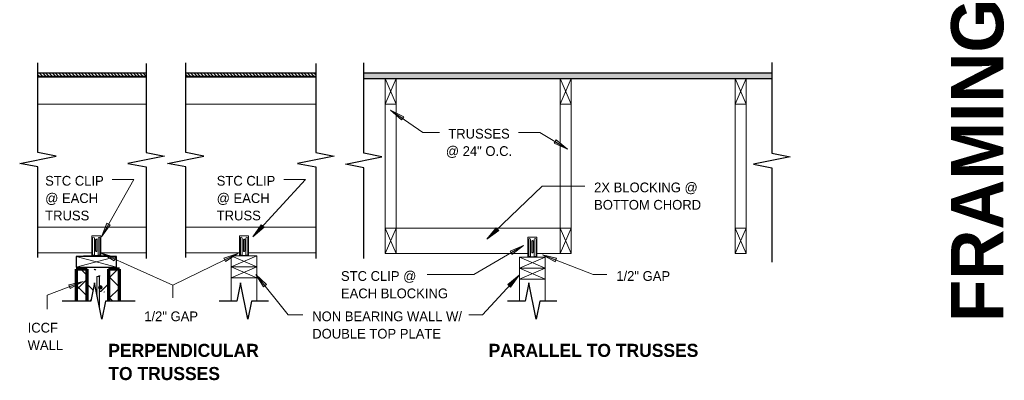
# Model space of a CAD drawing. Header units: inches. Extents: x 263 to 1352, y -57 to 386.
# Tile 21 of 23: x 1088 to 1223, y 71 to 120. Entities that reach past the tile are written whole.
import ezdxf

# ---------------------------------------------------------------- set-up
doc = ezdxf.new("R2010")
doc.units = ezdxf.units.IN
doc.header["$MEASUREMENT"] = 0
for name, color, linetype, lineweight in [('A-ANNO-TEXT', 2, 'Continuous', 9), ('A-DETL', 5, 'Continuous', 9), ('A-DETL-GENF', 3, 'Continuous', 9), ('A-DETL-HLIN', 3, 'Continuous', 70), ('A-DETL-LLIN', 3, 'Continuous', 9), ('A-DETL-MLIN', 3, 'Continuous', 30)]:
    doc.layers.add(name, color=color, linetype=linetype, lineweight=lineweight)
pattern_1 = [(45, (1012.96, 0), (-1.414214, 1.414214), []), (135, (1012.96, 0), (-1.414214, -1.414214), [])]

# ---------------------------------------------------------------- blocks, each defined once
blk = doc.blocks.new('Dimension Lumbe_L TO TRUSS0')
at = {"layer": 'A-DETL-GENF'}
for p, q in [((1.5, 0), (0, -3.5)), ((0, 0), (1.5, -3.5)), ((0, -3.5), (0, 0)), ((1.5, 0), (1.5, -3.5)), ((1.5, -3.5), (0, -3.5))]:
    blk.add_line(p, q, dxfattribs=at)
blk = doc.blocks.new('Dimension Lumbe_L TO TRUSS1')
at = {"layer": 'A-DETL-GENF'}
for p, q in [((1.5, 0), (0, -3.5)), ((0, 0), (1.5, -3.5)), ((0, -3.5), (0, 0)), ((0, 0), (1.5, 0)), ((1.5, 0), (1.5, -3.5)), ((1.5, -3.5), (0, -3.5))]:
    blk.add_line(p, q, dxfattribs=at)
blk = doc.blocks.new('Dimension Lumbe_L TO TRUSS2')
at = {"layer": 'A-DETL-GENF'}
for p, q in [((1.5, 0), (0, -3.5)), ((0, 0), (1.5, -3.5)), ((0, -3.5), (0, 0)), ((0, 0), (1.5, 0)), ((1.5, 0), (1.5, -3.5)), ((1.5, -3.5), (0, -3.5))]:
    blk.add_line(p, q, dxfattribs=at)
blk = doc.blocks.new('Plywood-Section_L TO TRUSS0')
at = {"layer": 'A-DETL-GENF'}
h = blk.add_hatch(dxfattribs=at)
h.set_pattern_fill('FP7_19', color=256, style=0, pattern_type=2)
h.set_pattern_definition([(0, (1008.389, -7.021), (0, 0.444), []), (315, (1008.389, -7.021), (0.44406306, 3e-17), [0.628, -0.628]), (45, (1008.389, -7.021), (0.44406306, -3e-17), [0.628, -0.628])])
h.paths.add_polyline_path([(4.71, 0.5), (4.71, 0), (19.55, 0), (19.55, 0.5)], flags=0)
at = {"layer": 'A-DETL-GENF', "lineweight": 30}
for p, q in [((19.55, 0.5), (4.71, 0.5)), ((4.71, 0), (19.55, 0))]:
    blk.add_line(p, q, dxfattribs=at)
blk = doc.blocks.new('Plywood-Section_L TO TRUSS1')
at = {"layer": 'A-DETL-GENF'}
h = blk.add_hatch(dxfattribs=at)
h.set_pattern_fill('FP7_20', color=256, style=0, pattern_type=2)
h.set_pattern_definition([(0, (1005.308, -7.006), (0, 0.444), []), (315, (1005.308, -7.006), (0.44406306, 3e-17), [0.628, -0.628]), (45, (1005.308, -7.006), (0.44406306, -3e-17), [0.628, -0.628])])
h.paths.add_polyline_path([(56, 0), (56, 0.75), (0.0625, 0.75), (0.0625, 0)], flags=0)
at = {"layer": 'A-DETL-GENF', "lineweight": 30}
for p, q in [((56, 0.75), (0.0625, 0.75)), ((0.0625, 0), (56, 0))]:
    blk.add_line(p, q, dxfattribs=at)
blk = doc.blocks.new('Break Line1 - B_L TO TRUSS0')
at = {"layer": 'A-DETL-GENF', "lineweight": 30}
for p, q in [((-1, 0), (-0.5, 2.5)), ((-0.5, 2.5), (0.5, -2.5)), ((-13.44, 0), (-1, 0)), ((0.5, -2.5), (1, 0)), ((1, 0), (13.91, 0))]:
    blk.add_line(p, q, dxfattribs=at)
blk = doc.blocks.new('Break Line1 - B_L TO TRUSS1')
at = {"layer": 'A-DETL-GENF', "lineweight": 30}
for p, q in [((-1, 0), (-0.5, 2.5)), ((-0.5, 2.5), (0.5, -2.5)), ((-13.44, 0), (-1, 0)), ((0.5, -2.5), (1, 0)), ((1, 0), (13.38, 0))]:
    blk.add_line(p, q, dxfattribs=at)
blk = doc.blocks.new('Dimension Lumbe_L TO TRUSS3')
at = {"layer": 'A-DETL-GENF'}
for p, q in [((1.44, 0), (1.5, 0)), ((1.5, 0), (1.44, -0.15)), ((1.5, 0), (1.5, -3.5)), ((1.44, -3.35), (1.5, -3.5)), ((1.5, -3.5), (1.44, -3.5))]:
    blk.add_line(p, q, dxfattribs=at)
blk = doc.blocks.new('Break Line1 - B_L TO TRUSS2')
at = {"layer": 'A-DETL-GENF', "lineweight": 30}
for p, q in [((-1, 0), (-0.5, 2.5)), ((-0.5, 2.5), (0.5, -2.5)), ((-3.37, 0), (-1, 0)), ((0.5, -2.5), (1, 0)), ((1, 0), (3.42, 0))]:
    blk.add_line(p, q, dxfattribs=at)
blk = doc.blocks.new('Break Line1 - B_L TO TRUSS3')
at = {"layer": 'A-DETL-GENF', "lineweight": 30}
for p, q in [((-1, 0), (-0.5, 2.5)), ((-0.5, 2.5), (0.5, -2.5)), ((-13.39, 0), (-1, 0)), ((0.5, -2.5), (1, 0)), ((1, 0), (13.26, 0))]:
    blk.add_line(p, q, dxfattribs=at)
blk = doc.blocks.new('Reinf Bar Eleva_L TO TRUSS0')
at = {"layer": 'A-DETL-GENF'}
h = blk.add_hatch(color=256, dxfattribs=at)
edge = h.paths.add_edge_path(flags=0)
edge.add_line((0, 0), (0, -0.38))
edge.add_line((0, -0.38), (2.45, -0.38))
edge.add_line((2.45, -0.38), (4.32, 0))
edge.add_line((4.32, 0), (1.71, 0))
edge.add_spline(control_points=[(1.71, 0), (1.69, -0.02), (1.66, -0.07), (1.58, -0.11), (1.53, -0.12), (1.5, -0.13)], knot_values=[0, 0, 0, 0, 0.083536, 0.167333, 0.252929, 0.252929, 0.252929, 0.252929], degree=3, periodic=0)
edge.add_spline(control_points=[(1.5, -0.13), (1.47, -0.12), (1.41, -0.11), (1.34, -0.07), (1.3, -0.02), (1.29, 0)], knot_values=[0, 0, 0, 0, 0.085596, 0.169393, 0.252929, 0.252929, 0.252929, 0.252929], degree=3, periodic=0)
edge.add_line((1.29, 0), (0, 0))
for p, q in [((1.29, 0), (0, 0)), ((0, 0), (0, -0.38)), ((0, -0.38), (2.45, -0.38)), ((4.32, 0), (1.71, 0))]:
    blk.add_line(p, q, dxfattribs=at)
blk = doc.blocks.new('Reinf Bar Secti_L TO TRUSS0')
at = {"layer": 'A-DETL-GENF'}
h = blk.add_hatch(color=256, dxfattribs=at)
edge = h.paths.add_edge_path(flags=0)
edge.add_arc((0, 0), 0.25, 180, 360)
edge.add_arc((0, 0), 0.25, 360, 540)
for start, end in [(360, 180), (180, 360)]:
    blk.add_arc((0, 0), 0.25, start, end, dxfattribs=at)
blk = doc.blocks.new('Dimension Lumbe_L TO TRUSS4')
at = {"layer": 'A-DETL-GENF'}
for p, q in [((1.5, 0), (0, 5.5)), ((0, 0), (1.5, 5.5)), ((1.5, 5.5), (0, 5.5)), ((0, 5.5), (0, 0)), ((1.5, 0), (1.5, 5.5)), ((0, 0), (1.5, 0))]:
    blk.add_line(p, q, dxfattribs=at)
blk = doc.blocks.new('Break Line1 - B_L TO TRUSS4')
at = {"layer": 'A-DETL-GENF', "lineweight": 30}
for p, q in [((-1, 0), (-0.5, 2.5)), ((-0.5, 2.5), (0.5, -2.5)), ((-5.06, 0), (-1, 0)), ((0.5, -2.5), (1, 0)), ((1, 0), (4.94, 0))]:
    blk.add_line(p, q, dxfattribs=at)
blk = doc.blocks.new('Plywood-Section_L TO TRUSS2')
at = {"layer": 'A-DETL-GENF'}
h = blk.add_hatch(dxfattribs=at)
h.set_pattern_fill('FP7_23', color=256, style=0, pattern_type=2)
h.set_pattern_definition([(0, (1006.936, -7.021), (0, 0.444), []), (315, (1006.936, -7.021), (0.44406306, 3e-17), [0.628, -0.628]), (45, (1006.936, -7.021), (0.44406306, -3e-17), [0.628, -0.628])])
h.paths.add_polyline_path([(19.55, 0), (19.55, 0.5), (1.71, 0.5), (1.71, 0)], flags=0)
at = {"layer": 'A-DETL-GENF', "lineweight": 30}
for p, q in [((19.55, 0.5), (1.71, 0.5)), ((1.71, 0), (19.55, 0))]:
    blk.add_line(p, q, dxfattribs=at)
blk = doc.blocks.new('Break Line1 - B_L TO TRUSS5')
at = {"layer": 'A-DETL-GENF', "lineweight": 30}
for p, q in [((-1, 0), (-0.5, 2.5)), ((-0.5, 2.5), (0.5, -2.5)), ((-13.19, 0), (-1, 0)), ((0.5, -2.5), (1, 0)), ((1, 0), (13.56, 0))]:
    blk.add_line(p, q, dxfattribs=at)
blk = doc.blocks.new('Break Line1 - B_L TO TRUSS6')
at = {"layer": 'A-DETL-GENF', "lineweight": 30}
for p, q in [((-1, 0), (-0.5, 2.5)), ((-0.5, 2.5), (0.5, -2.5)), ((-13.39, 0), (-1, 0)), ((0.5, -2.5), (1, 0)), ((1, 0), (13.26, 0))]:
    blk.add_line(p, q, dxfattribs=at)
blk = doc.blocks.new('Break Line1 - B_L TO TRUSS7')
at = {"layer": 'A-DETL-GENF', "lineweight": 30}
for p, q in [((-1, 0), (-0.5, 2.5)), ((-0.5, 2.5), (0.5, -2.5)), ((-13.19, 0), (-1, 0)), ((0.5, -2.5), (1, 0)), ((1, 0), (13.56, 0))]:
    blk.add_line(p, q, dxfattribs=at)

msp = doc.modelspace()

# ---------------------------------------------------------------- hatches: boundary and pattern name
at = {"layer": 'A-ANNO-TEXT'}
for points in [[(1140.64185671, 106.41743151), (1140.94104795, 106.85079358), (1139.14559645, 107.77040406)], [(1161.8284284, 103.68616486), (1161.55777263, 103.23443095), (1163.40873039, 102.43238053)], [(1100.72740398, 92.02206868), (1100.26925557, 92.28171866), (1099.51221106, 90.41190232)], [(1121.8097134, 91.70595256), (1121.42205869, 92.06238194), (1120.26221106, 90.41190232)], [(1153.96361278, 91.26070052), (1153.59799237, 91.63969894), (1152.34141319, 90.06161836)], [(1155.5141967, 88.43566), (1155.78160838, 87.98199814), (1157.37085449, 89.22442573)], [(1101.24680735, 87.09251093), (1101.46208392, 87.57310855), (1099.52919493, 88.15040369)], [(1116.29735884, 87.47583919), (1116.52696494, 87.00192029), (1118.21204759, 88.11089548)], [(1161.71376624, 86.96865371), (1161.90528736, 87.45920212), (1159.94648424, 87.94130157)], [(1121.71926001, 83.52391496), (1122.13125067, 83.85191158), (1120.6795645, 85.25260312)], [(1155.19790667, 83.85920136), (1155.58565353, 83.50287222), (1156.74507438, 85.15365167)], [(1095.04149258, 83.81415586), (1095.22985155, 83.32238459), (1097.00335888, 84.28363445)]]:
    msp.add_hatch(color=7, dxfattribs=at).paths.add_polyline_path(points, flags=0)
at = {"layer": 'A-DETL-GENF'}
h = msp.add_hatch(dxfattribs=at)
h.set_pattern_fill('FP7_22', style=0, pattern_type=2)
h.set_pattern_definition(pattern_1)
h.paths.add_polyline_path([(1097.55913595, 85.96837835), (1096.05913595, 85.96837835), (1096.05913595, 81.59337835), (1097.55913595, 81.59337835)], flags=0)
h = msp.add_hatch(dxfattribs=at)
h.set_pattern_fill('FP7_21', style=0, pattern_type=2)
h.set_pattern_definition([(50, (1012.96, 0), (4.5907, -0.40187), [0.48, -5.28]), (355, (1012.96, 0), (-0.88784, 4.8137), [0.384, -4.224]), (100.451, (1013.342, -0.033), (3.70197, 4.41272), [0.408, -4.487]), (46.184, (1012.96, 1.28), (6.83066, -1.05904), [0.72, -7.92]), (96.636, (1013.529, 1.192), (5.98166, 6.234), [0.612, -6.731]), (351.184, (1012.96, 1.28), (5.9821, 6.23382), [0.576, -6.336]), (21, (1013.6, 0.96), (3.82029, -2.5771), [0.48, -5.28]), (326, (1013.6, 0.96), (1.5572, 4.64059), [0.384, -4.224]), (71.451, (1013.918, 0.745), (5.37715, 2.0647), [0.408, -4.487]), (37.5, (1012.96, 0), (0.077972, 2.130786), [0.211, -3.962, 0.211, -4.077, -4.24]), (37.5, (1012.96, 0), (0.077972, 2.130786), [-8.461, 0.211, -4.029]), (7.5, (1012.96, 0), (1.683907, 2.52439), [0.211, -2.234, 0.211, -3.866, -1.616]), (7.5, (1012.96, 0), (1.683907, 2.52439), [-6.522, 0.211, -1.405]), (327.5, (1011.533, 0), (3.416527, -0.144297), [0.211, -1.389, 0.211, -4.781, -6.624]), (327.5, (1011.533, 0), (3.416527, -0.144297), [-6.592, 0.211, -6.413]), (317.5, (1010.893, 0), (3.73246, 0.640715), [0.211, -1.869, 0.211, -3.104, -4.704]), (317.5, (1010.893, 0), (3.73246, 0.640715), [-5.395, 0.211, -4.493])])
edge = h.paths.add_edge_path(flags=0)
edge.add_line((1099.99832004, 85.96837835), (1097.99832004, 85.96837835))
edge.add_line((1097.99832004, 85.96837835), (1097.99832004, 81.59337835))
edge.add_line((1097.99832004, 81.59337835), (1098.05913595, 81.59337835))
edge.add_line((1098.05913595, 81.59337835), (1098.55913595, 84.09337835))
edge.add_line((1098.55913595, 84.09337835), (1098.87332004, 82.52245793))
edge.add_line((1098.87332004, 82.52245793), (1098.87332004, 84.96837835))
edge.add_line((1098.87332004, 84.96837835), (1099.24832004, 84.96837835))
edge.add_line((1099.24832004, 84.96837835), (1099.24832004, 83.67920206))
edge.add_spline(control_points=[(1099.24832004, 83.67920206), (1099.2634598, 83.68799234), (1099.29475293, 83.70264743), (1099.3452798, 83.71454254), (1099.39686254, 83.71500964), (1099.44377425, 83.70638712), (1099.48406762, 83.69011523), (1099.51774995, 83.67043933), (1099.54810731, 83.64552901), (1099.57386584, 83.61591842), (1099.59513523, 83.58300248), (1099.61060702, 83.54711646), (1099.62026338, 83.50888442), (1099.62287321, 83.48239911), (1099.62332004, 83.4688768)], knot_values=[0, 0, 0, 0, 0.0525198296, 0.1029187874, 0.1545173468, 0.2062095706, 0.244917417, 0.2843272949, 0.3228161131, 0.362174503, 0.4016062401, 0.4399289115, 0.4788678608, 0.5194569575, 0.5194569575, 0.5194569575, 0.5194569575], degree=3, periodic=0)
edge.add_spline(control_points=[(1099.62332004, 83.4688768), (1099.62272918, 83.45099566), (1099.61954153, 83.42446617), (1099.61002092, 83.39073094), (1099.59721664, 83.35859925), (1099.57446047, 83.32141352), (1099.54206313, 83.28590724), (1099.50680583, 83.26022148), (1099.47227493, 83.24213269), (1099.4352491, 83.22956884), (1099.39679247, 83.22346339), (1099.35805528, 83.2228837), (1099.30695578, 83.23049662), (1099.27071492, 83.24554886), (1099.24832004, 83.25855154)], knot_values=[0, 0, 0, 0, 0.053672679, 0.0795064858, 0.1050131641, 0.1572343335, 0.2093225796, 0.2481380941, 0.2875274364, 0.3258568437, 0.3648922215, 0.403875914, 0.4416212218, 0.5193090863, 0.5193090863, 0.5193090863, 0.5193090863], degree=3, periodic=0)
edge.add_line((1099.24832004, 83.25855154), (1099.24832004, 80.64745793))
edge.add_line((1099.24832004, 80.64745793), (1099.55913595, 79.09337835))
edge.add_line((1099.55913595, 79.09337835), (1099.99832004, 81.28929877))
edge.add_line((1099.99832004, 81.28929877), (1099.99832004, 85.96837835))
h = msp.add_hatch(dxfattribs=at)
h.set_pattern_fill('FP7_22', style=0, pattern_type=2)
h.set_pattern_definition(pattern_1)
h.paths.add_polyline_path([(1101.99832004, 85.96837835), (1100.49832004, 85.96837835), (1100.49832004, 81.59337835), (1101.99832004, 81.59337835)], flags=0)

# ---------------------------------------------------------------- linework, layer by layer
at = {"layer": 'A-ANNO-TEXT', "color": 7}
for p, q in [((1140.94104795, 106.85079358), (1139.14559645, 107.77040406)), ((1139.14559645, 107.77040406), (1140.64185671, 106.41743151)), ((1139.14559645, 107.77040406), (1143.56666008, 104.71812158)), ((1140.64185671, 106.41743151), (1140.94104795, 106.85079358)), ((1143.56666008, 104.71812158), (1144.64657446, 104.71812158)), ((1144.64657446, 104.71812158), (1145.82775345, 104.71812158)), ((1157.87893245, 104.71812158), (1156.69775345, 104.71812158)), ((1159.59374902, 104.71812158), (1157.87893245, 104.71812158)), ((1163.40873039, 102.43238053), (1159.59374902, 104.71812158)), ((1161.8284284, 103.68616486), (1161.55777263, 103.23443095)), ((1161.55777263, 103.23443095), (1163.40873039, 102.43238053)), ((1163.40873039, 102.43238053), (1161.8284284, 103.68616486)), ((1099.51221106, 90.41190232), (1103.94994708, 98.24221943)), ((1101.70769528, 98.26814358), (1101.00056638, 98.26814358)), ((1103.94994708, 98.24221943), (1101.70769528, 98.26814358)), ((1120.26221106, 90.41190232), (1127.46180146, 98.24221943)), ((1125.21954966, 98.26814358), (1124.51242076, 98.26814358)), ((1127.46180146, 98.24221943), (1125.21954966, 98.26814358)), ((1152.34141319, 90.06161836), (1159.90381425, 97.35707945)), ((1159.90381425, 97.35707945), (1165.75742137, 97.35707945)), ((1100.26925557, 92.28171866), (1099.51221106, 90.41190232)), ((1099.51221106, 90.41190232), (1100.72740398, 92.02206868)), ((1100.72740398, 92.02206868), (1100.26925557, 92.28171866)), ((1121.42205869, 92.06238194), (1120.26221106, 90.41190232)), ((1121.8097134, 91.70595256), (1121.42205869, 92.06238194)), ((1120.26221106, 90.41190232), (1121.8097134, 91.70595256)), ((1153.59799237, 91.63969894), (1152.34141319, 90.06161836)), ((1152.34141319, 90.06161836), (1153.96361278, 91.26070052)), ((1153.96361278, 91.26070052), (1153.59799237, 91.63969894)), ((1157.37085449, 89.22442573), (1150.57176535, 85.21669224)), ((1157.37085449, 89.22442573), (1155.5141967, 88.43566)), ((1155.78160838, 87.98199814), (1157.37085449, 89.22442573)), ((1101.46208392, 87.57310855), (1099.52919493, 88.15040369)), ((1099.52919493, 88.15040369), (1101.24680735, 87.09251093)), ((1099.52919493, 88.15040369), (1109.27915659, 83.78305312)), ((1118.21204759, 88.11089548), (1109.27915659, 83.78305312)), ((1118.21204759, 88.11089548), (1116.29735884, 87.47583919)), ((1116.52696494, 87.00192029), (1118.21204759, 88.11089548)), ((1155.5141967, 88.43566), (1155.78160838, 87.98199814)), ((1161.90528736, 87.45920212), (1159.94648424, 87.94130157)), ((1159.94648424, 87.94130157), (1161.71376624, 86.96865371)), ((1159.94648424, 87.94130157), (1166.92510257, 85.21669224)), ((1101.24680735, 87.09251093), (1101.46208392, 87.57310855)), ((1116.29735884, 87.47583919), (1116.52696494, 87.00192029)), ((1161.71376624, 86.96865371), (1161.90528736, 87.45920212)), ((1122.13125067, 83.85191158), (1120.6795645, 85.25260312)), ((1120.6795645, 85.25260312), (1121.71926001, 83.52391496)), ((1120.6795645, 85.25260312), (1125.1073482, 79.69094366)), ((1148.76164922, 85.21669224), (1144.13550395, 85.21669224)), ((1150.57176535, 85.21669224), (1148.76164922, 85.21669224)), ((1156.74507438, 85.15365167), (1151.72498964, 79.69094366)), ((1156.74507438, 85.15365167), (1155.19790667, 83.85920136)), ((1155.58565353, 83.50287222), (1156.74507438, 85.15365167)), ((1166.92510257, 85.21669224), (1168.80031667, 85.21669224)), ((1097.00335888, 84.28363445), (1092.06261555, 82.39122348)), ((1097.00335888, 84.28363445), (1095.04149258, 83.81415586)), ((1095.04149258, 83.81415586), (1095.22985155, 83.32238459)), ((1095.22985155, 83.32238459), (1097.00335888, 84.28363445)), ((1109.27915659, 83.78305312), (1109.27915659, 82.02094366)), ((1109.27915659, 83.78305312), (1109.27915659, 82.02094366)), ((1121.71926001, 83.52391496), (1122.13125067, 83.85191158)), ((1155.19790667, 83.85920136), (1155.58565353, 83.50287222)), ((1092.06261555, 82.39122348), (1092.06261555, 80.46299707)), ((1125.1073482, 79.69094366), (1127.12762973, 79.69094366)), ((1150.060817, 79.69094366), (1149.84762973, 79.69094366)), ((1151.72498964, 79.69094366), (1150.060817, 79.69094366))]:
    msp.add_line(p, q, dxfattribs=at)
at = {"layer": 'A-DETL', "lineweight": 30}
for p, q in [((1101.55913595, 87.71837835), (1096.05913595, 87.71837835)), ((1096.05913595, 87.71837835), (1096.05913595, 86.21837835)), ((1101.55913595, 86.21837835), (1101.55913595, 87.71837835)), ((1096.05913595, 86.21837835), (1101.55913595, 86.21837835))]:
    msp.add_line(p, q, dxfattribs=at)
at = {"layer": 'A-DETL-HLIN'}
for p, q in [((1096.05913595, 85.96837835), (1096.05913595, 81.59337835)), ((1097.55913595, 85.96837835), (1096.05913595, 85.96837835)), ((1097.55913595, 81.59337835), (1097.55913595, 85.96837835)), ((1101.99832004, 85.96837835), (1100.49832004, 85.96837835)), ((1100.49832004, 85.96837835), (1100.49832004, 81.59337835)), ((1101.99832004, 81.59337835), (1101.99832004, 85.96837835))]:
    msp.add_line(p, q, dxfattribs=at)
at = {"layer": 'A-DETL-LLIN'}
for p, q in [((1105.64502375, 108.59337835), (1090.80913595, 108.59337835)), ((1114.16427883, 108.59337835), (1111.05913595, 108.59337835)), ((1128.89502375, 108.59337835), (1111.05913595, 108.59337835)), ((1138.39502375, 108.59337835), (1139.89502375, 108.59337835)), ((1138.39502375, 91.59337835), (1138.39502375, 108.59337835)), ((1139.89502375, 108.59337835), (1139.89502375, 91.59337835)), ((1162.39502375, 108.59337835), (1163.89502375, 108.59337835)), ((1162.39502375, 91.59337835), (1162.39502375, 108.59337835)), ((1163.89502375, 108.59337835), (1163.89502375, 91.59337835)), ((1186.39502375, 108.59337835), (1187.89502375, 108.59337835)), ((1186.39502375, 91.59337835), (1186.39502375, 108.59337835)), ((1187.89502375, 108.59337835), (1187.89502375, 91.59337835)), ((1090.80913595, 91.71837835), (1105.64502375, 91.71837835)), ((1099.43413595, 90.53087835), (1098.18413595, 90.53087835)), ((1098.18413595, 90.53087835), (1098.18413595, 87.79231128)), ((1099.43413595, 87.84337835), (1099.43413595, 90.53087835)), ((1111.05913595, 91.71837835), (1113.39502375, 91.71837835)), ((1111.05913595, 91.71837835), (1128.89502375, 91.71837835)), ((1119.68413595, 90.53087835), (1118.43413595, 90.53087835)), ((1118.43413595, 90.53087835), (1118.43413595, 87.79231128)), ((1119.68413595, 87.84337835), (1119.68413595, 90.53087835)), ((1139.89502375, 91.59337835), (1138.39502375, 91.59337835)), ((1139.89502375, 91.59337835), (1139.89502375, 88.09337835)), ((1162.39502375, 91.59337835), (1139.89502375, 91.59337835)), ((1163.89502375, 91.59337835), (1162.39502375, 91.59337835)), ((1162.39502375, 88.09337835), (1162.39502375, 91.59337835)), ((1187.89502375, 91.59337835), (1186.39502375, 91.59337835)), ((1098.30913595, 90.21837835), (1098.30913595, 87.84337835)), ((1098.55913595, 87.84337835), (1098.55913595, 90.21837835)), ((1098.71625015, 89.97030174), (1098.71625015, 88.47222855)), ((1098.90211927, 89.97314767), (1098.90211927, 88.46938262)), ((1099.05913595, 90.23419987), (1099.05913595, 87.84337835)), ((1099.30913595, 87.84337835), (1099.30913595, 90.21837835)), ((1118.55913595, 90.21837835), (1118.55913595, 87.84337835)), ((1118.80913595, 87.84337835), (1118.80913595, 90.21837835)), ((1118.96625015, 89.97030174), (1118.96625015, 88.47222855)), ((1119.15211927, 89.97314767), (1119.15211927, 88.46938262)), ((1119.30913595, 90.23419987), (1119.30913595, 87.84337835)), ((1119.55913595, 87.84337835), (1119.55913595, 90.21837835)), ((1159.20243452, 90.34337835), (1157.95243452, 90.34337835)), ((1157.95243452, 90.34337835), (1157.95243452, 87.60481128)), ((1158.07743452, 90.03087835), (1158.07743452, 87.65587835)), ((1158.32743452, 87.65587835), (1158.32743452, 90.03087835)), ((1158.48454871, 89.78280174), (1158.48454871, 88.28472855)), ((1158.67041783, 89.78564767), (1158.67041783, 88.28188262)), ((1158.82743452, 90.04669987), (1158.82743452, 87.65587835)), ((1159.07743452, 87.65587835), (1159.07743452, 90.03087835)), ((1159.20243452, 87.65587835), (1159.20243452, 90.34337835)), ((1098.18413595, 88.21837835), (1090.80913595, 88.21837835)), ((1098.18413595, 87.84337835), (1099.43413595, 87.84337835)), ((1098.18413595, 87.79231128), (1099.43410413, 87.79231128)), ((1099.43410413, 87.79231128), (1099.43410413, 87.84337835)), ((1105.64502375, 88.21837835), (1099.43413595, 88.21837835)), ((1113.39502375, 88.21837835), (1111.05913595, 88.21837835)), ((1118.43413595, 88.21837835), (1111.05913595, 88.21837835)), ((1118.43413595, 87.84337835), (1118.43413595, 87.79231128)), ((1118.43413595, 87.84337835), (1119.68413595, 87.84337835)), ((1118.43413595, 87.79231128), (1119.68410413, 87.79231128)), ((1118.43413595, 87.79231128), (1119.68410413, 87.79231128)), ((1119.68410413, 87.79231128), (1119.68410413, 87.84337835)), ((1119.68410413, 87.79231128), (1119.68410413, 87.84337835)), ((1128.89502375, 88.21837835), (1119.68413595, 88.21837835)), ((1139.89502375, 88.09337835), (1157.95243452, 88.09337835)), ((1159.20243452, 88.09337835), (1162.39502375, 88.09337835)), ((1157.95243452, 87.65587835), (1157.95243452, 87.60481128)), ((1157.95243452, 87.65587835), (1159.20243452, 87.65587835)), ((1157.95243452, 87.60481128), (1159.20240269, 87.60481128)), ((1157.95243452, 87.60481128), (1159.20240269, 87.60481128)), ((1159.20240269, 87.60481128), (1159.20240269, 87.65587835)), ((1159.20240269, 87.60481128), (1159.20240269, 87.65587835)), ((1117.30913595, 86.28087835), (1120.80913595, 86.28087835)), ((1117.30913595, 81.59337835), (1117.30913595, 86.28087835)), ((1117.30913595, 86.28087835), (1120.80913595, 86.28087835)), ((1117.30913595, 81.59337835), (1117.30913595, 86.28087835)), ((1120.80913595, 86.28087835), (1120.80913595, 81.59337835)), ((1120.80913595, 86.28087835), (1120.80913595, 81.59337835)), ((1156.82743452, 86.09337835), (1160.32743452, 86.09337835)), ((1156.82743452, 81.59337835), (1156.82743452, 86.09337835)), ((1156.82743452, 86.09337835), (1160.32743452, 86.09337835)), ((1156.82743452, 81.59337835), (1156.82743452, 86.09337835)), ((1160.32743452, 86.09337835), (1160.32743452, 81.59337835)), ((1160.32743452, 86.09337835), (1160.32743452, 81.59337835)), ((1119.64663595, 79.53087835), (1119.47163595, 79.53087835)), ((1119.64663595, 79.53087835), (1119.47163595, 79.53087835)), ((1159.16493452, 79.53087835), (1158.98993452, 79.53087835)), ((1159.16493452, 79.53087835), (1158.98993452, 79.53087835))]:
    msp.add_line(p, q, dxfattribs=at)
for centre, radius, start, end in [((1098.43413595, 90.21837835), 0.125, 0, 180), ((1098.80913595, 89.97490911), 0.093, 358.9147416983, 182.8396836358), ((1099.18413595, 90.21837835), 0.125, 0, 180), ((1118.68413595, 90.21837835), 0.125, 0, 180), ((1119.05913595, 89.97490911), 0.093, 358.9147416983, 182.8396836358), ((1119.43413595, 90.21837835), 0.125, 0, 180), ((1158.20243452, 90.03087835), 0.125, 0, 180), ((1158.57743452, 89.78740911), 0.093, 358.9147416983, 182.8396836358), ((1158.95243452, 90.03087835), 0.125, 0, 180), ((1098.43413595, 87.78087835), 0.125, 30, 150), ((1098.80913595, 88.46762119), 0.093, 177.1603163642, 1.0852583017), ((1099.18413595, 87.78087835), 0.125, 30, 150), ((1118.68413595, 87.78087835), 0.125, 30, 150), ((1119.05913595, 88.46762119), 0.093, 177.1603163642, 1.0852583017), ((1119.43413595, 87.78087835), 0.125, 30, 150), ((1158.57743452, 88.28012119), 0.093, 177.1603163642, 1.0852583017), ((1158.20243452, 87.59337835), 0.125, 30, 150), ((1158.95243452, 87.59337835), 0.125, 30, 150)]:
    msp.add_arc(centre, radius, start, end, dxfattribs=at)
at = {"layer": 'A-DETL-MLIN'}
for p, q in [((1097.55913595, 83.90756244), (1097.55913595, 85.96837835)), ((1100.49832004, 83.96837835), (1100.49832004, 85.96837835)), ((1097.55913595, 83.90756244), (1098.36149997, 83.10519842)), ((1100.49832004, 83.96837835), (1099.49832004, 82.96837835)), ((1098.78413595, 82.96837835), (1098.87332004, 82.96837835)), ((1099.24832004, 82.96837835), (1099.49832004, 82.96837835))]:
    msp.add_line(p, q, dxfattribs=at)

# ---------------------------------------------------------------- block references
at = {"layer": 'A-DETL-GENF'}
for name, p, rotation in [('Break Line1 - B_L TO TRUSS3', (1090.80913595, 100.96837835), 89.9999999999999), ('Break Line1 - B_L TO TRUSS7', (1105.64502375, 100.96837835), 269.9999999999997), ('Break Line1 - B_L TO TRUSS6', (1111.05913595, 100.96837835), 89.9999999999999), ('Break Line1 - B_L TO TRUSS5', (1128.89502375, 100.96837835), 269.9999999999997), ('Break Line1 - B_L TO TRUSS1', (1135.45752375, 100.85277297), 89.99999999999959), ('Break Line1 - B_L TO TRUSS0', (1191.39502375, 100.84337835), 269.9999999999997), ('Dimension Lumbe_L TO TRUSS3', (1097.05913595, 86.28087835), 89.9999999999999), ('Dimension Lumbe_L TO TRUSS2', (1117.30913595, 86.28087835), 89.9999999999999), ('Dimension Lumbe_L TO TRUSS4', (1101.55913595, 86.21837835), 90.0000000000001), ('Dimension Lumbe_L TO TRUSS2', (1156.82743452, 86.09337835), 89.9999999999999), ('Dimension Lumbe_L TO TRUSS2', (1156.82743452, 86.09337835), 89.9999999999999), ('Dimension Lumbe_L TO TRUSS2', (1117.30913595, 84.78087835), 89.9999999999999), ('Dimension Lumbe_L TO TRUSS2', (1156.82743452, 84.59337835), 89.9999999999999), ('Break Line1 - B_L TO TRUSS4', (1099.05913595, 81.59337835), 180), ('Reinf Bar Eleva_L TO TRUSS0', (1099.24832004, 84.96837835), 269.9999999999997), ('Reinf Bar Secti_L TO TRUSS0', (1099.37332004, 83.4688768), 180), ('Break Line1 - B_L TO TRUSS2', (1119.05913595, 81.59337835), 180), ('Break Line1 - B_L TO TRUSS2', (1158.57743452, 81.59337835), 180)]:
    msp.add_blockref(name, p, dxfattribs=dict(at, rotation=rotation))
for name, p in [('Plywood-Section_L TO TRUSS0', (1086.09514151, 112.34337835)), ('Plywood-Section_L TO TRUSS2', (1109.34514151, 112.34337835)), ('Plywood-Section_L TO TRUSS1', (1135.39502375, 112.09337835)), ('Dimension Lumbe_L TO TRUSS0', (1138.39502375, 112.09337835)), ('Dimension Lumbe_L TO TRUSS0', (1162.39502375, 112.09337835)), ('Dimension Lumbe_L TO TRUSS0', (1186.39502375, 112.09337835)), ('Dimension Lumbe_L TO TRUSS1', (1138.39502375, 91.59337835)), ('Dimension Lumbe_L TO TRUSS1', (1162.39502375, 91.59337835)), ('Dimension Lumbe_L TO TRUSS1', (1186.39502375, 91.59337835))]:
    msp.add_blockref(name, p, dxfattribs=at)

# ---------------------------------------------------------------- texts
at = {"layer": 'A-ANNO-TEXT', "color": 253, "insert": (1215.96878756, 78.72787118), "char_height": 7.1651090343, "width": 52.416, "attachment_point": 1, "rotation": 90, "line_spacing_factor": 1.063354}
msp.add_mtext('\\fStylus BT|b1|i0|c0|p34|;FRAMING', dxfattribs=at)
at = {"layer": 'A-ANNO-TEXT', "color": 7}
for s, insert, char_height, width, attachment_point, line_spacing_factor in [('\\fStylus BT|b0|i0|c0|p34|;TRUSSES\\P@ 24" O.C.', (1151.26275345, 105.19747182), 1.3341121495, 12.474, 2, 1.070803), ('\\fStylus BT|b0|i0|c0|p34|;STC CLIP\\P@ EACH\\PTRUSS', (1091.80056638, 98.74749382), 1.3341121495, 9.504, 1, 1.070803), ('\\fStylus BT|b0|i0|c0|p34|;STC CLIP\\P@ EACH\\PTRUSS', (1115.31242076, 98.74749382), 1.3341121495, 9.504, 1, 1.070803), ('\\fStylus BT|b0|i0|c0|p34|;2X BLOCKING @\\PBOTTOM CHORD', (1167.03742137, 97.8364297), 1.3341121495, 17.964, 1, 1.070803), ('\\fStylus BT|b0|i0|c0|p34|;STC CLIP @\\PEACH BLOCKING', (1132.34050395, 85.69604249), 1.3341121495, 17.424, 1, 1.070803), ('\\fStylus BT|b0|i0|c0|p34|;1/2" GAP', (1170.08031667, 85.69604249), 1.3341121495, 9.36, 1, 1.070803), ('\\fStylus BT|b0|i0|c0|p34|;1/2" GAP', (1105.37915659, 80.1702939), 1.3341121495, 9.36, 1, 1.070803), ('\\fStylus BT|b0|i0|c0|p34|;NON BEARING WALL W/\\PDOUBLE TOP PLATE', (1128.40762973, 80.1702939), 1.3341121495, 24.192, 1, 1.070803), ('\\fStylus BT|b0|i0|c0|p34|;ICCF\\PWALL', (1089.40031764, 78.61234731), 1.3341121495, 5.382, 1, 1.070803), ('\\fStylus BT|b1|i0|c0|p34|;PERPENDICULAR\\PTO TRUSSES', (1100.45485895, 75.73431196), 1.7912772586, 23.184, 1, 1.063354), ('\\fStylus BT|b1|i0|c0|p34|;PARALLEL TO TRUSSES', (1152.58388111, 75.73431196), 1.7912772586, 32.928, 1, 1.063354)]:
    msp.add_mtext(s, dxfattribs=dict(at, insert=insert, char_height=char_height, width=width, attachment_point=attachment_point, line_spacing_factor=line_spacing_factor))

doc.saveas('drawing.dxf')
